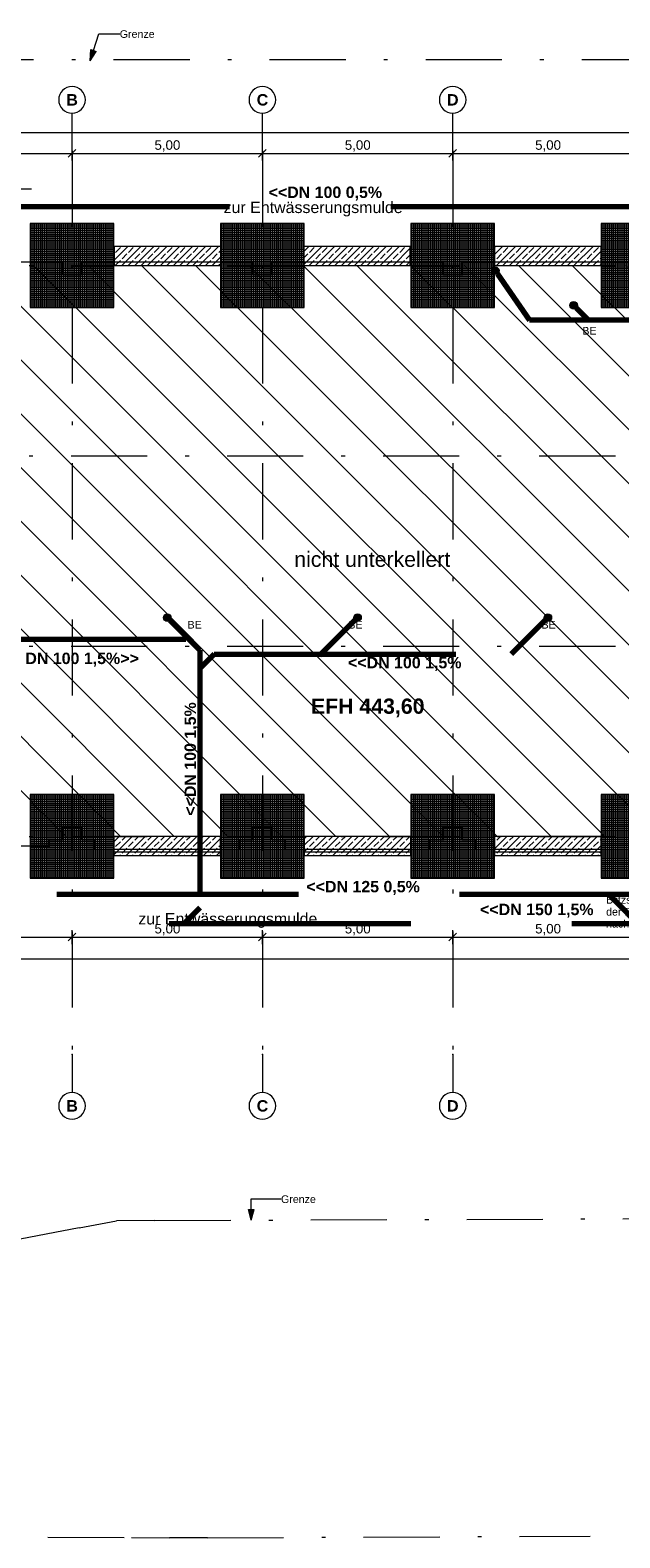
# Model space of a CAD drawing. Header units: metres. Extents: x -4 to 512, y -150 to 54.
# Tile 2 of 24: x 22 to 37, y 10 to 50. Entities that reach past the tile are written whole.
import ezdxf

# ---------------------------------------------------------------- set-up
doc = ezdxf.new("R2010")
doc.units = ezdxf.units.M
doc.header["$MEASUREMENT"] = 0
doc.linetypes.add('Raster', pattern=[0.004, 0.002, -0.001, 0, -0.001])
doc.linetypes.add('Strichlinie weit', pattern=[0.010583, 0.00635, -0.004233])
for name, color, linetype in [('-1._Entwässerungsplan_1_0', 7, 'Continuous'), ('-1._Entwässerungsplan_1_10 Wand außen', 7, 'Continuous'), ('-1._Entwässerungsplan_1_20 Fundament', 7, 'Continuous'), ('-1._Entwässerungsplan_1_20 Unterdämmung', 7, 'Continuous'), ('-1._Entwässerungsplan_1_50 Sanitäreinrichtung', 7, 'Continuous'), ('-1._Entwässerungsplan_1_60 Grenzen', 7, 'Continuous'), ('-1._Entwässerungsplan_1_70 Kanal', 7, 'Continuous'), ('-1._Entwässerungsplan_1_90 Achsraster', 7, 'Continuous'), ('-1._Entwässerungsplan_1_90 Allgemein Beschriftung', 7, 'Continuous'), ('-1._Entwässerungsplan_1_94 Genehmigungsplanung Bemaßung', 7, 'Continuous')]:
    doc.layers.add(name, color=color, linetype=linetype)
doc.styles.add('ERSTELLTER_STIL_1', font='arial.ttf')
doc.styles.add('ERSTELLTER_STIL_2', font='arial.ttf')
doc.styles.add('ERSTELLTER_STIL_3', font='ARIALUNI.ttf')
pattern_1 = [(0, (28451.877617, 34848.60729), (0, 0.05), []), (90, (28451.877617, 34848.60729), (-0.05, 0), [])]
pattern_2 = [(45, (28451.87762, 34848.6073), (-0.1697056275, 0.1697056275), []), (45, (28451.79276, 34848.69214), (-0.1697056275, 0.1697056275), [0.18, -0.06])]

msp = doc.modelspace()

# ---------------------------------------------------------------- hatches: boundary and pattern name
at = {"layer": '-1._Entwässerungsplan_1_0', "linetype": 'Continuous', "lineweight": 18}
h = msp.add_hatch(dxfattribs=at)
h.set_pattern_fill('Bauliche_Anlagen__vorhan_39', color=8, style=0, pattern_type=2)
h.set_pattern_definition([(135, (28451.8776, 34848.6073), (0.707106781, 0.707106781), [])])
h.paths.add_polyline_path([(17.751, 43.59), (17.751, 28.59), (57.865, 28.59), (57.865, 43.59)])
at = {"layer": '-1._Entwässerungsplan_1_20 Fundament', "linetype": 'Continuous', "lineweight": 18}
h = msp.add_hatch(dxfattribs=at)
h.set_pattern_fill('Beton__Fertigteil_Träger_1D', color=8, style=0, pattern_type=2)
h.set_pattern_definition(pattern_1)
h.paths.add_polyline_path([(21.651, 42.49), (23.851, 42.49), (23.851, 44.69), (21.651, 44.69)])
h = msp.add_hatch(dxfattribs=at)
h.set_pattern_fill('Beton__Fertigteil_Träger_1D', color=8, style=0, pattern_type=2)
h.set_pattern_definition(pattern_1)
h.paths.add_polyline_path([(26.651, 42.49), (28.851, 42.49), (28.851, 44.69), (26.651, 44.69)])
h = msp.add_hatch(dxfattribs=at)
h.set_pattern_fill('Beton__Fertigteil_Träger_1D', color=8, style=0, pattern_type=2)
h.set_pattern_definition(pattern_1)
h.paths.add_polyline_path([(31.651, 42.49), (33.851, 42.49), (33.851, 44.69), (31.651, 44.69)])
h = msp.add_hatch(dxfattribs=at)
h.set_pattern_fill('Beton__Fertigteil_Träger_1D', color=8, style=0, pattern_type=2)
h.set_pattern_definition(pattern_1)
h.paths.add_polyline_path([(36.651, 42.49), (38.851, 42.49), (38.851, 44.69), (36.651, 44.69)])
at = {"layer": '-1._Entwässerungsplan_1_20 Fundament', "linetype": 'Continuous', "lineweight": 13, "true_color": 0x000100}
h = msp.add_hatch(dxfattribs=at)
h.set_pattern_fill('Beton__Stahlbeton_0001', color=98, style=0, pattern_type=2)
h.set_pattern_definition(pattern_2)
h.paths.add_polyline_path([(23.859, 43.59), (26.657, 43.59), (26.657, 44.09), (23.859, 44.09)])
h = msp.add_hatch(dxfattribs=at)
h.set_pattern_fill('Beton__Stahlbeton_0001', color=98, style=0, pattern_type=2)
h.set_pattern_definition(pattern_2)
h.paths.add_polyline_path([(28.839, 43.59), (31.637, 43.59), (31.637, 44.09), (28.839, 44.09)])
h = msp.add_hatch(dxfattribs=at)
h.set_pattern_fill('Beton__Stahlbeton_0001', color=98, style=0, pattern_type=2)
h.set_pattern_definition(pattern_2)
h.paths.add_polyline_path([(33.851, 43.59), (36.649, 43.59), (36.649, 44.09), (33.851, 44.09)])
at = {"layer": '-1._Entwässerungsplan_1_20 Fundament', "linetype": 'Continuous', "lineweight": 18}
h = msp.add_hatch(dxfattribs=at)
h.set_pattern_fill('Beton__Fertigteil_Träger_1D', color=8, style=0, pattern_type=2)
h.set_pattern_definition(pattern_1)
h.paths.add_polyline_path([(21.651, 27.49), (23.851, 27.49), (23.851, 29.69), (21.651, 29.69)])
h = msp.add_hatch(dxfattribs=at)
h.set_pattern_fill('Beton__Fertigteil_Träger_1D', color=8, style=0, pattern_type=2)
h.set_pattern_definition(pattern_1)
h.paths.add_polyline_path([(26.651, 27.49), (28.851, 27.49), (28.851, 29.69), (26.651, 29.69)])
h = msp.add_hatch(dxfattribs=at)
h.set_pattern_fill('Beton__Fertigteil_Träger_1D', color=8, style=0, pattern_type=2)
h.set_pattern_definition(pattern_1)
h.paths.add_polyline_path([(31.651, 27.49), (33.851, 27.49), (33.851, 29.69), (31.651, 29.69)])
h = msp.add_hatch(dxfattribs=at)
h.set_pattern_fill('Beton__Fertigteil_Träger_1D', color=8, style=0, pattern_type=2)
h.set_pattern_definition(pattern_1)
h.paths.add_polyline_path([(36.651, 27.49), (38.851, 27.49), (38.851, 29.69), (36.651, 29.69)])
at = {"layer": '-1._Entwässerungsplan_1_20 Fundament', "linetype": 'Continuous', "lineweight": 13, "true_color": 0x000100}
h = msp.add_hatch(dxfattribs=at)
h.set_pattern_fill('Beton__Stahlbeton_0001', color=98, style=0, pattern_type=2)
h.set_pattern_definition(pattern_2)
h.paths.add_polyline_path([(26.651, 28.59), (23.851, 28.59), (23.851, 28.09), (26.651, 28.09)])
h = msp.add_hatch(dxfattribs=at)
h.set_pattern_fill('Beton__Stahlbeton_0001', color=98, style=0, pattern_type=2)
h.set_pattern_definition(pattern_2)
h.paths.add_polyline_path([(31.651, 28.59), (28.851, 28.59), (28.851, 28.09), (31.651, 28.09)])
h = msp.add_hatch(dxfattribs=at)
h.set_pattern_fill('Beton__Stahlbeton_0001', color=98, style=0, pattern_type=2)
h.set_pattern_definition(pattern_2)
h.paths.add_polyline_path([(36.651, 28.59), (33.851, 28.59), (33.851, 28.09), (36.651, 28.09)])
at = {"layer": '-1._Entwässerungsplan_1_70 Kanal', "linetype": 'Continuous', "lineweight": 18}
for points in [[(33.768, 43.452), (33.776, 43.414), (33.797, 43.382), (33.83, 43.36), (33.868, 43.352), (33.906, 43.36), (33.939, 43.382), (33.96, 43.414), (33.968, 43.452), (33.96, 43.491), (33.939, 43.523), (33.906, 43.545), (33.868, 43.552), (33.83, 43.545), (33.797, 43.523), (33.776, 43.491)], [(35.828, 42.545), (35.836, 42.507), (35.858, 42.474), (35.89, 42.453), (35.928, 42.445), (35.967, 42.453), (35.999, 42.474), (36.021, 42.507), (36.028, 42.545), (36.021, 42.583), (35.999, 42.616), (35.967, 42.637), (35.928, 42.645), (35.89, 42.637), (35.858, 42.616), (35.836, 42.583)], [(25.151, 34.34), (25.159, 34.301), (25.18, 34.269), (25.213, 34.247), (25.251, 34.24), (25.289, 34.247), (25.322, 34.269), (25.343, 34.301), (25.351, 34.34), (25.343, 34.378), (25.322, 34.41), (25.289, 34.432), (25.251, 34.44), (25.213, 34.432), (25.18, 34.41), (25.159, 34.378)], [(30.151, 34.34), (30.159, 34.301), (30.18, 34.269), (30.213, 34.247), (30.251, 34.24), (30.289, 34.247), (30.322, 34.269), (30.343, 34.301), (30.351, 34.34), (30.343, 34.378), (30.322, 34.41), (30.289, 34.432), (30.251, 34.44), (30.213, 34.432), (30.18, 34.41), (30.159, 34.378)], [(35.151, 34.34), (35.159, 34.301), (35.18, 34.269), (35.213, 34.247), (35.251, 34.24), (35.289, 34.247), (35.322, 34.269), (35.343, 34.301), (35.351, 34.34), (35.343, 34.378), (35.322, 34.41), (35.289, 34.432), (35.251, 34.44), (35.213, 34.432), (35.18, 34.41), (35.159, 34.378)]]:
    msp.add_hatch(color=5, dxfattribs=at).paths.add_polyline_path(points)
at = {"layer": '-1._Entwässerungsplan_1_90 Allgemein Beschriftung', "linetype": 'Continuous', "lineweight": 0, "true_color": 0x000000}
for points in [[(23.224, 48.97), (23.383, 49.212), (23.241, 49.26)], [(27.46, 18.508), (27.535, 18.788), (27.385, 18.788)]]:
    msp.add_hatch(color=18, dxfattribs=at).paths.add_polyline_path(points)

# ---------------------------------------------------------------- linework, layer by layer
at = {"layer": '-1._Entwässerungsplan_1_10 Wand außen', "color": 7, "linetype": 'Continuous', "lineweight": 13, "ltscale": 1000}
for p, q in [((26.651, 28.18), (23.861, 28.18)), ((31.651, 28.18), (28.861, 28.18)), ((36.628, 28.18), (33.838, 28.18))]:
    msp.add_line(p, q, dxfattribs=at)
at = {"layer": '-1._Entwässerungsplan_1_20 Fundament', "color": 7, "linetype": 'Continuous', "lineweight": 13, "ltscale": 1000, "flags": 128}
for points in [[(23.851, 44.69), (21.651, 44.69)], [(21.651, 44.69), (21.651, 42.49)], [(23.851, 42.49), (23.851, 44.69)], [(28.851, 44.69), (26.651, 44.69)], [(26.651, 44.69), (26.651, 42.49)], [(28.851, 42.49), (28.851, 44.69)], [(33.851, 44.69), (31.651, 44.69)], [(31.651, 44.69), (31.651, 42.49)], [(33.851, 42.49), (33.851, 44.69)], [(38.851, 44.69), (36.651, 44.69)], [(36.651, 44.69), (36.651, 42.49)], [(26.657, 44.09), (23.859, 44.09)], [(23.859, 44.09), (23.859, 43.59)], [(26.657, 43.59), (26.657, 44.09)], [(31.637, 44.09), (28.839, 44.09)], [(28.839, 44.09), (28.839, 43.59)], [(31.637, 43.59), (31.637, 44.09)], [(36.649, 44.09), (33.851, 44.09)], [(33.851, 44.09), (33.851, 43.59)], [(36.649, 43.59), (36.649, 44.09)], [(23.859, 43.59), (26.657, 43.59)], [(28.839, 43.59), (31.637, 43.59)], [(33.851, 43.59), (36.649, 43.59)], [(21.651, 42.49), (23.851, 42.49)], [(26.651, 42.49), (28.851, 42.49)], [(31.651, 42.49), (33.851, 42.49)], [(36.651, 42.49), (38.851, 42.49)], [(23.851, 29.69), (21.651, 29.69)], [(21.651, 29.69), (21.651, 27.49)], [(23.851, 27.49), (23.851, 29.69)], [(28.851, 29.69), (26.651, 29.69)], [(26.651, 29.69), (26.651, 27.49)], [(28.851, 27.49), (28.851, 29.69)], [(33.851, 29.69), (31.651, 29.69)], [(31.651, 29.69), (31.651, 27.49)], [(33.851, 27.49), (33.851, 29.69)], [(38.851, 29.69), (36.651, 29.69)], [(36.651, 29.69), (36.651, 27.49)], [(26.651, 28.59), (23.851, 28.59)], [(23.851, 28.59), (23.851, 28.09)], [(26.651, 28.09), (26.651, 28.59)], [(31.651, 28.59), (28.851, 28.59)], [(28.851, 28.59), (28.851, 28.09)], [(31.651, 28.09), (31.651, 28.59)], [(36.651, 28.59), (33.851, 28.59)], [(33.851, 28.59), (33.851, 28.09)], [(36.651, 28.09), (36.651, 28.59)], [(23.851, 28.09), (26.651, 28.09)], [(28.851, 28.09), (31.651, 28.09)], [(33.851, 28.09), (36.651, 28.09)], [(21.651, 27.49), (23.851, 27.49)], [(26.651, 27.49), (28.851, 27.49)], [(31.651, 27.49), (33.851, 27.49)], [(36.651, 27.49), (38.851, 27.49)]]:
    msp.add_lwpolyline(points, dxfattribs=at)
at = {"layer": '-1._Entwässerungsplan_1_20 Unterdämmung', "color": 7, "linetype": 'Continuous', "lineweight": 13, "ltscale": 1000, "flags": 128}
for points in [[(37.501, 43.68), (33.001, 43.68), (33.001, 43.34), (32.501, 43.34), (32.501, 43.68), (28.001, 43.68), (28.001, 43.34), (27.501, 43.34), (27.501, 43.68), (23, 43.68), (23, 43.34), (22.501, 43.34), (22.501, 43.68), (18.001, 43.68)], [(18.351, 28.34), (22.151, 28.34), (22.151, 28.5), (22.501, 28.5), (22.501, 28.84), (23.001, 28.84), (23.001, 28.5), (23.351, 28.5), (23.351, 28.258), (27.151, 28.258), (27.151, 28.5), (27.501, 28.5), (27.501, 28.84), (28.001, 28.84), (28.001, 28.5), (28.351, 28.5), (28.351, 28.258), (32.151, 28.258), (32.151, 28.5), (32.501, 28.5), (32.501, 28.84), (33.001, 28.84), (33.001, 28.5), (33.351, 28.5), (33.351, 28.258), (37.151, 28.258)]]:
    msp.add_lwpolyline(points, dxfattribs=at)
at = {"layer": '-1._Entwässerungsplan_1_60 Grenzen', "color": 7, "linetype": 'Raster', "lineweight": 13, "ltscale": 1000}
for p, q in [((3.342, 48.999), (67.564, 48.999)), ((24.922, 18.498), (67.564, 18.663)), ((22.94, 18.306), (3.314, 14.53)), ((22.94, 18.306), (23.922, 18.494)), ((24.922, 18.498), (23.922, 18.494)), ((13.917, 10.236), (24.31, 10.168)), ((24.31, 10.168), (25.31, 10.162)), ((26.31, 10.166), (25.31, 10.162)), ((26.31, 10.166), (36.365, 10.208))]:
    msp.add_line(p, q, dxfattribs=at)
at = {"layer": '-1._Entwässerungsplan_1_70 Kanal', "color": 7, "linetype": 'Continuous', "lineweight": 13, "ltscale": 1000}
msp.add_line((21.689, 45.598), (20.736, 45.598), dxfattribs=at)
at = {"layer": '-1._Entwässerungsplan_1_70 Kanal', "color": 152, "linetype": 'Strichlinie weit', "lineweight": 70, "ltscale": 1000, "true_color": 0x0060cd}
for p, q in [((37.475, 45.131), (15.747, 45.131)), ((11.765, 27.07), (58.551, 27.07)), ((37.887, 26.023), (36.841, 27.07))]:
    msp.add_line(p, q, dxfattribs=at)
at = {"layer": '-1._Entwässerungsplan_1_70 Kanal', "color": 36, "linetype": 'Strichlinie weit', "lineweight": 70, "ltscale": 1000, "true_color": 0x7e4100}
for p, q in [((33.925, 43.37), (34.771, 42.154)), ((35.999, 42.474), (36.314, 42.159)), ((38.667, 42.154), (34.771, 42.154)), ((25.322, 34.269), (26.111, 33.48)), ((30.18, 34.269), (29.25, 33.339)), ((35.18, 34.269), (34.287, 33.375)), ((20.823, 33.768), (25.741, 33.768)), ((26.111, 33.48), (26.111, 26.716)), ((26.487, 33.375), (26.111, 32.999)), ((26.487, 33.375), (34.287, 33.375)), ((26.111, 26.716), (25.727, 26.332)), ((14.717, 26.304), (53.373, 26.304))]:
    msp.add_line(p, q, dxfattribs=at)
at = {"layer": '-1._Entwässerungsplan_1_70 Kanal', "color": 5, "linetype": 'Continuous', "lineweight": 18, "ltscale": 1000}
for centre in [(33.868, 43.452), (35.928, 42.545), (25.251, 34.34), (30.251, 34.34), (35.251, 34.34)]:
    msp.add_circle(centre, 0.1, dxfattribs=at)
at = {"layer": '-1._Entwässerungsplan_1_90 Achsraster', "color": 14, "linetype": 'Raster', "lineweight": 18, "ltscale": 1000, "true_color": 0xa80000}
for p, q in [((22.751, 46.592), (22.751, 47.592)), ((27.751, 46.592), (27.751, 47.592)), ((32.751, 46.592), (32.751, 47.592)), ((22.751, 46.592), (22.751, 22.861)), ((27.751, 46.592), (27.751, 22.861)), ((32.751, 46.592), (32.751, 22.861)), ((14.524, 43.59), (58.967, 43.59)), ((14.524, 38.59), (58.967, 38.59)), ((14.524, 33.59), (58.967, 33.59)), ((14.524, 28.59), (58.967, 28.59)), ((22.751, 22.861), (22.751, 21.861)), ((27.751, 22.861), (27.751, 21.861)), ((32.751, 22.861), (32.751, 21.861))]:
    msp.add_line(p, q, dxfattribs=at)
at = {"layer": '-1._Entwässerungsplan_1_90 Achsraster', "color": 14, "linetype": 'Continuous', "lineweight": 18, "ltscale": 1000, "true_color": 0xa80000, "flags": 128}
for points in [[(22.751, 47.592, 1), (22.751, 48.292, 1)], [(27.751, 47.592, 1), (27.751, 48.292, 1)], [(32.751, 47.592, 1), (32.751, 48.292, 1)], [(22.751, 21.161, 1), (22.751, 21.861, 1)], [(27.751, 21.161, 1), (27.751, 21.861, 1)], [(32.751, 21.161, 1), (32.751, 21.861, 1)]]:
    msp.add_lwpolyline(points, format="xyb", close=True, dxfattribs=at)
at = {"layer": '-1._Entwässerungsplan_1_90 Achsraster', "color": 14, "linetype": 'Raster', "lineweight": 18, "ltscale": 1000, "true_color": 0xa80000}
for p in [(22.751, 46.592), (22.751, 46.592), (27.751, 46.592), (27.751, 46.592), (32.751, 46.592), (32.751, 46.592), (22.751, 22.861), (22.751, 22.861), (27.751, 22.861), (27.751, 22.861), (32.751, 22.861), (32.751, 22.861)]:
    msp.add_point(p, dxfattribs=at)
at = {"layer": '-1._Entwässerungsplan_1_90 Allgemein Beschriftung', "color": 7, "linetype": 'Continuous', "lineweight": 13, "ltscale": 1000}
for p, q in [((23.312, 49.236), (23.459, 49.679)), ((23.459, 49.679), (24.005, 49.679)), ((23.224, 48.97), (23.241, 49.26)), ((23.224, 48.97), (23.383, 49.212)), ((23.241, 49.26), (23.383, 49.212)), ((27.46, 18.788), (27.46, 19.068)), ((27.46, 19.068), (28.241, 19.068)), ((27.385, 18.788), (27.535, 18.788)), ((27.46, 18.508), (27.385, 18.788)), ((27.46, 18.508), (27.535, 18.788))]:
    msp.add_line(p, q, dxfattribs=at)
at = {"layer": '-1._Entwässerungsplan_1_94 Genehmigungsplanung Bemaßung', "color": 7, "linetype": 'Continuous', "lineweight": 13, "ltscale": 1000}
for p, q in [((17.341, 47.08), (58.162, 47.08)), ((17.751, 46.533), (22.751, 46.533)), ((22.851, 46.633), (22.651, 46.433)), ((22.751, 46.345), (22.751, 46.72)), ((22.751, 46.533), (27.751, 46.533)), ((27.851, 46.633), (27.651, 46.433)), ((27.751, 46.345), (27.751, 46.72)), ((27.751, 46.533), (32.751, 46.533)), ((32.851, 46.633), (32.651, 46.433)), ((32.751, 46.345), (32.751, 46.72)), ((32.751, 46.533), (37.751, 46.533)), ((17.751, 25.944), (22.751, 25.944)), ((22.851, 26.044), (22.651, 25.844)), ((22.751, 25.756), (22.751, 26.131)), ((22.751, 25.944), (27.751, 25.944)), ((27.851, 26.044), (27.651, 25.844)), ((27.751, 25.756), (27.751, 26.131)), ((27.751, 25.944), (32.751, 25.944)), ((32.851, 26.044), (32.651, 25.844)), ((32.751, 25.756), (32.751, 26.131)), ((32.751, 25.944), (37.751, 25.944)), ((17.341, 25.37), (58.162, 25.37))]:
    msp.add_line(p, q, dxfattribs=at)

# ---------------------------------------------------------------- texts
at = {"layer": '-1._Entwässerungsplan_1_10 Wand außen', "color": 7, "linetype": 'Continuous', "lineweight": 13, "char_height": 0.4, "attachment_point": 1}
for s, insert, style in [('\\A1;{\\pql;\\fArial|b0|i0|c0|p0;\\W1.000000;nicht unterkeller\\fArial|b0|i0|c0|p0;\\W1.000000;t}', (28.589, 36.072), 'ERSTELLTER_STIL_2'), ('\\A1;{\\pql;\\fArial|b1|i0|c0|p0;\\W1.000000;EFH 443,\\fArial|b1|i0|c0|p0;\\W1.000000;6\\fArial|b1|i0|c0|p0;\\W1.000000;0}', (29.029, 32.212), 'ERSTELLTER_STIL_1')]:
    msp.add_mtext(s, dxfattribs=dict(at, insert=insert, style=style))
at = {"layer": '-1._Entwässerungsplan_1_50 Sanitäreinrichtung', "color": 7, "linetype": 'Continuous', "lineweight": 13, "insert": (36.781, 27.024), "char_height": 0.2, "attachment_point": 1, "line_spacing_factor": 0.941619, "style": 'ERSTELLTER_STIL_2'}
msp.add_mtext('\\A1;{\\pql;\\fArial|b0|i0|c0|p0;\\W1.000000;Blitzschutz entspr. \\P\\pql;\\fArial|b0|i0|c0|p0;\\W1.000000;der Fachplanung\\P\\pql;\\fArial|b0|i0|c0|p0;\\W1.000000;nach Baugenehmigung}', dxfattribs=at)
at = {"layer": '-1._Entwässerungsplan_1_70 Kanal', "color": 5, "linetype": 'Continuous', "lineweight": 18, "char_height": 0.3, "attachment_point": 1, "rotation": 0, "style": 'ERSTELLTER_STIL_1'}
for s, insert in [('\\A1;{\\pql;\\fArial|b1|i0|c0|p0;\\W1.000000;<<DN 1\\fArial|b1|i0|c0|p0;\\W1.000000;0\\fArial|b1|i0|c0|p0;\\W1.000000;0 0,5%}', (27.914, 45.663)), ('\\A1;{\\pql;\\fArial|b1|i0|c0|p0;\\W1.000000;<<DN 1\\fArial|b1|i0|c0|p0;\\W1.000000;25\\fArial|b1|i0|c0|p0;\\W1.000000; 0,5%}', (28.906, 27.421))]:
    msp.add_mtext(s, dxfattribs=dict(at, insert=insert))
at = {"layer": '-1._Entwässerungsplan_1_70 Kanal', "color": 7, "linetype": 'Continuous', "lineweight": 13, "attachment_point": 1, "style": 'ERSTELLTER_STIL_2'}
for s, insert, char_height in [('\\A1;{\\pql;\\fArial|b0|i0|c0|p0;\\W1.000000;zur Entwässerungsmulde}', (26.732, 45.267), 0.3), ('\\A1;{\\pql;\\fArial|b0|i0|c0|p0;\\W1.000000;BE}', (36.158, 41.974), 0.2), ('\\A1;{\\pql;\\fArial|b0|i0|c0|p0;\\W1.000000;BE}', (25.786, 34.25), 0.2), ('\\A1;{\\pql;\\fArial|b0|i0|c0|p0;\\W1.000000;BE}', (30.01, 34.25), 0.2), ('\\A1;{\\pql;\\fArial|b0|i0|c0|p0;\\W1.000000;BE}', (35.085, 34.25), 0.2), ('\\A1;{\\pql;\\fArial|b0|i0|c0|p0;\\W1.000000;zur Entwässerungsmulde}', (24.491, 26.577), 0.3)]:
    msp.add_mtext(s, dxfattribs=dict(at, insert=insert, char_height=char_height))
at = {"layer": '-1._Entwässerungsplan_1_70 Kanal', "color": 1, "linetype": 'Continuous', "lineweight": 18, "true_color": 0xe60000, "char_height": 0.3, "attachment_point": 3, "style": 'ERSTELLTER_STIL_1'}
for s, insert in [('\\A1;{\\pqr;\\fArial|b1|i0|c0|p0;\\W1.000000;DN 100 1,5%\\fArial|b1|i0|c0|p0;\\W1.000000;>>}', (24.506, 33.418)), ('\\A1;{\\pqr;\\fArial|b1|i0|c0|p0;\\W1.000000;<<DN 1\\fArial|b1|i0|c0|p0;\\W1.000000;0\\fArial|b1|i0|c0|p0;\\W1.000000;0 1,5%}', (32.982, 33.307))]:
    msp.add_mtext(s, dxfattribs=dict(at, insert=insert))
at = {"layer": '-1._Entwässerungsplan_1_70 Kanal', "color": 1, "linetype": 'Continuous', "lineweight": 18, "true_color": 0xe60000, "char_height": 0.3, "attachment_point": 1, "style": 'ERSTELLTER_STIL_1'}
for s, insert, rotation in [('\\A1;{\\pql;\\fArial|b1|i0|c0|p0;\\W1.000000;<<DN 1\\fArial|b1|i0|c0|p0;\\W1.000000;0\\fArial|b1|i0|c0|p0;\\W1.000000;0 1,5%}', (25.706, 29.132), 90), ('\\A1;{\\pql;\\fArial|b1|i0|c0|p0;\\W1.000000;<<\\fArial|b1|i0|c0|p0;\\W1.000000;DN 150 1,5%}', (33.47, 26.821), 0)]:
    msp.add_mtext(s, dxfattribs=dict(at, insert=insert, rotation=rotation))
at = {"layer": '-1._Entwässerungsplan_1_90 Achsraster', "color": 14, "linetype": 'Continuous', "lineweight": 18, "true_color": 0xa80000, "char_height": 0.3, "attachment_point": 1, "style": 'ERSTELLTER_STIL_1'}
for s, insert in [('\\A1;{\\pql;\\pt0;\\fArial|b1|i0|c0|p0;\\W1.000000;B}', (22.603, 48.092)), ('\\A1;{\\pql;\\pt0;\\fArial|b1|i0|c0|p0;\\W1.000000;C}', (27.603, 48.092)), ('\\A1;{\\pql;\\pt0;\\fArial|b1|i0|c0|p0;\\W1.000000;D}', (32.603, 48.092)), ('\\A1;{\\pql;\\pt0;\\fArial|b1|i0|c0|p0;\\W1.000000;B}', (22.603, 21.661)), ('\\A1;{\\pql;\\pt0;\\fArial|b1|i0|c0|p0;\\W1.000000;C}', (27.603, 21.661)), ('\\A1;{\\pql;\\pt0;\\fArial|b1|i0|c0|p0;\\W1.000000;D}', (32.603, 21.661))]:
    msp.add_mtext(s, dxfattribs=dict(at, insert=insert))
at = {"layer": '-1._Entwässerungsplan_1_90 Allgemein Beschriftung', "color": 7, "linetype": 'Continuous', "lineweight": 13, "char_height": 0.2, "attachment_point": 4, "style": 'ERSTELLTER_STIL_3'}
for insert in [(24.005, 49.669), (28.241, 19.058)]:
    msp.add_mtext('\\A1;{\\pql;\\fArial Unicode MS|b0|i0|c0|p0;\\W1.000000;Grenze\\fArial Unicode MS|b0|i0|c0|p0;\\W1.000000; }', dxfattribs=dict(at, insert=insert))
at = {"layer": '-1._Entwässerungsplan_1_94 Genehmigungsplanung Bemaßung', "color": 7, "linetype": 'Continuous', "lineweight": 13, "char_height": 0.25, "width": 0.6673, "attachment_point": 7, "style": 'ERSTELLTER_STIL_2'}
for insert in [(24.917, 46.583), (29.917, 46.583), (34.917, 46.583), (24.917, 25.994), (29.917, 25.994), (34.917, 25.994)]:
    msp.add_mtext('\\A1;{\\pql;\\fArial|b0|i0|c0|p0;\\W1.000000;5,00}', dxfattribs=dict(at, insert=insert))

doc.saveas('drawing.dxf')
